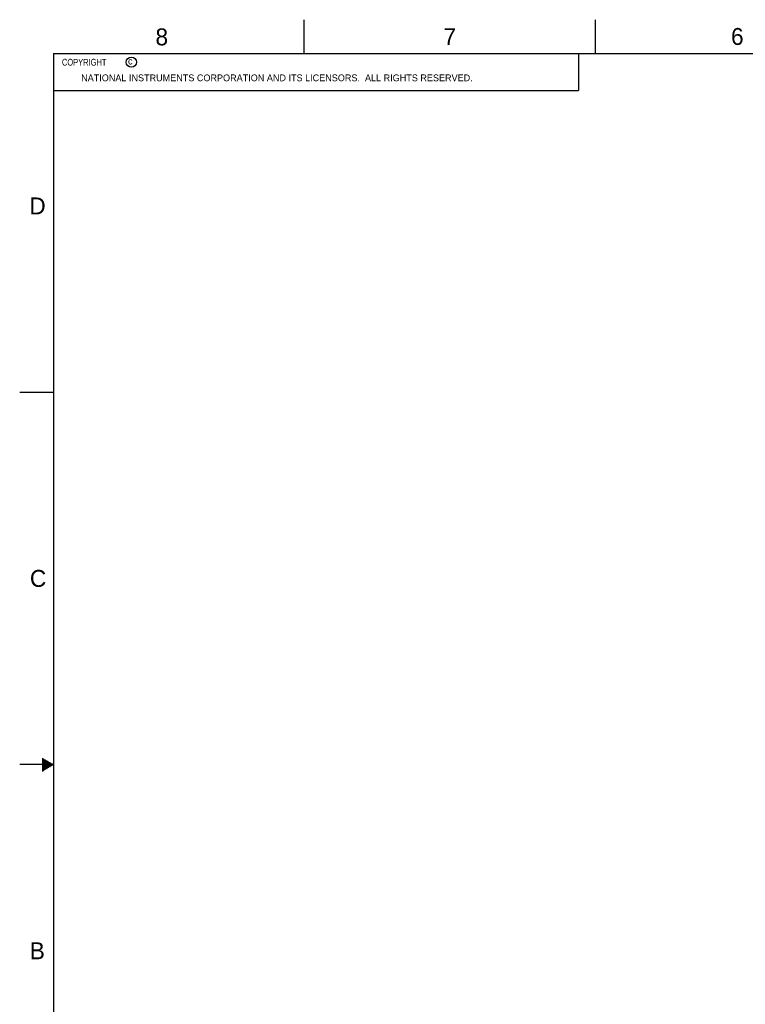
# Model space of a CAD drawing. Header units: inches. Extents: x 0 to 34, y 0 to 22.
# Tile 17 of 119: x 0 to 10.7, y 7.5 to 22. Entities that reach past the tile are written whole.
import ezdxf

# ---------------------------------------------------------------- set-up
doc = ezdxf.new("R2010")
doc.units = ezdxf.units.IN
doc.header["$LTSCALE"] = 1.87
doc.header["$MEASUREMENT"] = 0
doc.layers.get('0').update_dxf_attribs({"linetype": 'CONTINUOUS'})
doc.styles.get("Standard").update_dxf_attribs({"font": 'txt', "width": 0.8})

msp = doc.modelspace()

# ---------------------------------------------------------------- linework, layer by layer
at = {"color": 2, "linetype": 'CONTINUOUS'}
for p, q in [((4.2, 21.5), (4.2, 22)), ((8.5, 21.5), (8.5, 22)), ((0.5, 21.5), (8.25, 21.5)), ((0.5, 21.5), (0.5, 20.9531)), ((8.25, 21.5), (8.25, 20.9531)), ((0.5, 20.9531), (8.25, 20.9531)), ((0, 16.5), (0.5, 16.5)), ((0.3303, 11.09), (0.3441, 11.09)), ((0.3303, 11.08), (0.3614, 11.08)), ((0.3303, 11.07), (0.3788, 11.07)), ((0.3303, 11.06), (0.3961, 11.06)), ((0.5, 11), (0, 11)), ((0.3303, 11.05), (0.4134, 11.05)), ((0.3303, 11.04), (0.4307, 11.04)), ((0.3303, 11.03), (0.448, 11.03)), ((0.3303, 11.02), (0.4654, 11.02)), ((0.3303, 11.01), (0.4827, 11.01)), ((0.3303, 10.99), (0.4827, 10.99)), ((0.3303, 10.98), (0.4654, 10.98)), ((0.3303, 10.97), (0.448, 10.97)), ((0.3303, 10.96), (0.4307, 10.96)), ((0.3303, 10.95), (0.4134, 10.95)), ((0.3303, 10.94), (0.3961, 10.94)), ((0.3303, 10.93), (0.3788, 10.93)), ((0.3303, 10.92), (0.3614, 10.92)), ((0.3303, 10.91), (0.3441, 10.91))]:
    msp.add_line(p, q, dxfattribs=at)
at = {"color": 7, "linetype": 'CONTINUOUS', "const_width": 0.02}
for points in [[(0.5, 21.5), (0.5, 0.5)], [(33.5, 21.5), (0.5, 21.5)]]:
    msp.add_lwpolyline(points, dxfattribs=at)
at = {"color": 2, "linetype": 'CONTINUOUS'}
msp.add_circle((1.6484, 21.3727), 0.0754, dxfattribs=at)

# ---------------------------------------------------------------- texts
for s, height, p in [('8', 0.25, (2.0046, 21.6213)), ('7', 0.25, (6.2556, 21.6243)), ('6', 0.25, (10.5012, 21.6272)), ('c', 0.1, (1.599, 21.3388)), ('NATIONAL INSTRUMENTS CORPORATION AND ITS LICENSORS.  ALL RIGHTS RESERVED.', 0.1, (0.9071, 21.0911)), ('D', 0.25, (0.1424, 19.125)), ('C', 0.25, (0.1508, 13.6246)), ('B', 0.25, (0.1484, 8.1257))]:
    msp.add_text(s, height=height, dxfattribs=at).set_placement(p)
at = {"color": 2, "linetype": 'CONTINUOUS', "insert": (0.5625, 21.4219), "char_height": 0.1, "width": 1.28, "attachment_point": 1}
msp.add_mtext('  COPYRIGHT     ', dxfattribs=at)

doc.saveas('drawing.dxf')
